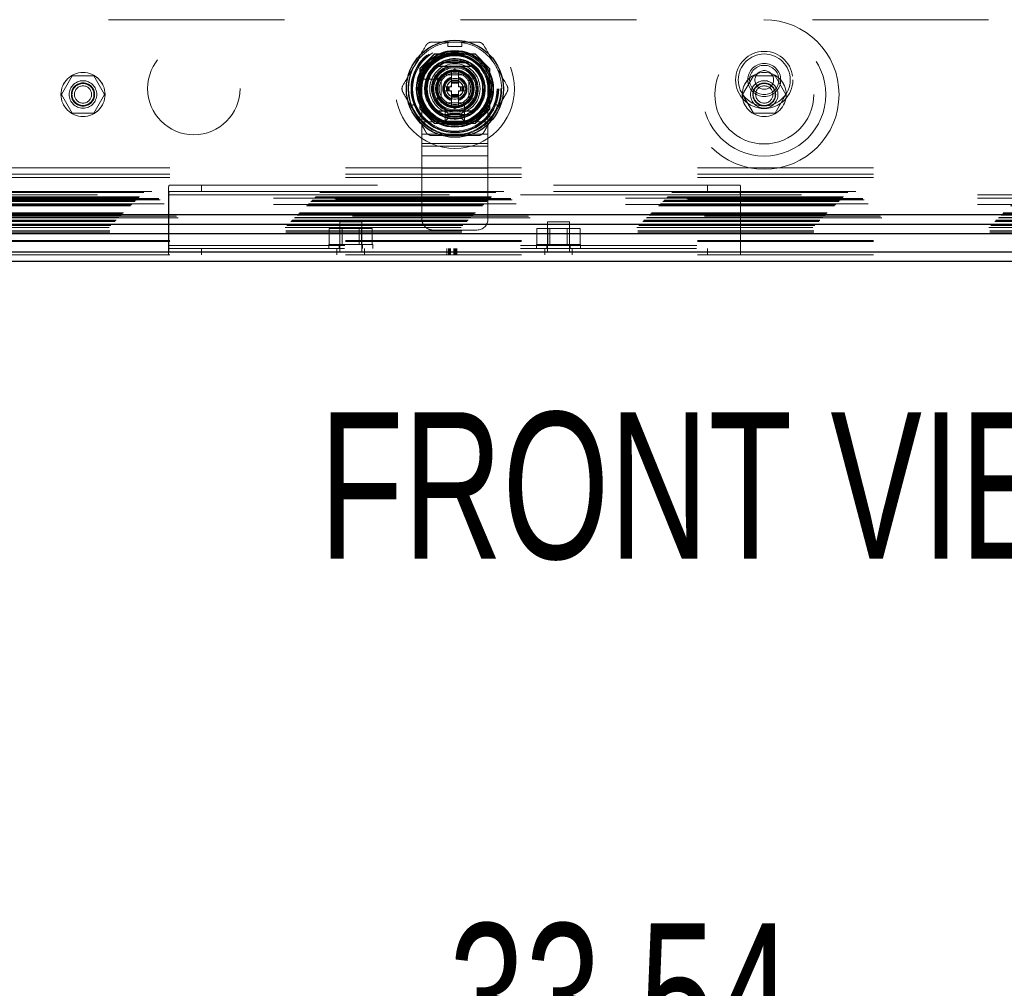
# Model space of a CAD drawing. Header units: inches. Extents: x 0.2 to 10.8, y 0.2 to 8.2.
# Tile 84 of 176: x 3.607 to 4.166, y 2.334 to 2.884. Entities that reach past the tile are written whole.
import ezdxf

# ---------------------------------------------------------------- set-up
doc = ezdxf.new("R2010")
doc.units = ezdxf.units.IN
doc.header["$MEASUREMENT"] = 0
doc.linetypes.add('HIDDEN', pattern=[0.07500000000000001, 0.05, -0.025])
doc.layers.add('DIMENSIONS', color=140, linetype='Continuous')
doc.layers.add('TEXT', color=140, linetype='Continuous')
doc.styles.add('SLDTEXTSTYLE0', font='TXT', dxfattribs={"width": 0.7})
doc.dimstyles.new('SLDDIMSTYLE0', dxfattribs={"dimtxt": 0.0849609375, "dimasz": 0.13, "dimexe": 0, "dimexo": 0.0625, "dimgap": 0.021240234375, "dimtad": 0, "dimtih": 1, "dimtoh": 1, "dimlfac": 20, "dimrnd": 1e-09, "dimzin": 12, "dimdsep": 46, "dimtxsty": 'SLDTEXTSTYLE0', "dimsah": 1, "dimcen": 0.09, "dimadec": 0, "dimazin": 3, "dimtfac": 1, "dimtofl": 0, "dimtmove": 0, "dimatfit": 3, "dimfxl": 0, "dimfrac": 2, "dimtolj": 1, "dimtzin": 12, "dimarcsym": 0})

# ---------------------------------------------------------------- blocks, each defined once
blk = doc.blocks.new('_D_28')
at = {"layer": 'DIMENSIONS'}
for p, q in [((3.191375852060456, 2.040345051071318), (3.191375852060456, 2.369046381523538)), ((4.868275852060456, 2.040345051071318), (4.868275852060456, 2.369046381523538)), ((3.191375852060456, 2.244046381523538), (3.735353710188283, 2.244046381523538)), ((3.850485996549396, 2.244046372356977), (3.821955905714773, 2.244046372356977)), ((3.821955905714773, 2.244046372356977), (3.821955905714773, 2.109015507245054)), ((4.173634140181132, 2.244046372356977), (4.202164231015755, 2.244046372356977)), ((4.202164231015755, 2.244046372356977), (4.202164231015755, 2.109015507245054)), ((4.868275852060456, 2.244046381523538), (4.288766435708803, 2.244046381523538)), ((3.821955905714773, 2.109015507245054), (3.850485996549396, 2.109015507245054)), ((4.202164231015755, 2.109015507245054), (4.173634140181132, 2.109015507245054))]:
    blk.add_line(p, q, dxfattribs=at)
for points in [[(3.191375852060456, 2.244046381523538), (3.321375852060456, 2.224046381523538), (3.321375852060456, 2.264046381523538)], [(4.868275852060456, 2.244046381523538), (4.738275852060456, 2.264046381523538), (4.738275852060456, 2.224046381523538)]]:
    blk.add_solid(points, dxfattribs=at)
at = {"layer": 'DIMENSIONS', "char_height": 0.08333333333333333, "attachment_point": 1, "style": 'SLDTEXTSTYLE0'}
for s, insert in [('33.54', (3.850485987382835, 2.370488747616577)), ('851.9', (3.850485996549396, 2.216437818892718))]:
    blk.add_mtext(s, dxfattribs=dict(at, insert=insert))

msp = doc.modelspace()

# ---------------------------------------------------------------- linework, layer by layer
at = {"color": 7, "linetype": 'HIDDEN', "lineweight": 18}
for p, q in [((4.757213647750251, 2.884109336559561), (3.302463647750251, 2.884109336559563)), ((3.850116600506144, 2.871419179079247), (3.857990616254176, 2.871419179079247)), ((3.850116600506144, 2.871419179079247), (3.850116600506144, 2.868860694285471)), ((3.857990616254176, 2.871419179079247), (3.857990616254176, 2.868860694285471)), ((3.84241381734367, 2.864709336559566), (3.834188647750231, 2.856484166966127)), ((3.842503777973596, 2.864619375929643), (3.834278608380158, 2.856394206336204)), ((3.865513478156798, 2.864709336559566), (3.84241381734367, 2.864709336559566)), ((3.865603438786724, 2.864619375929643), (3.842503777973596, 2.864619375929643)), ((3.850116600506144, 2.868860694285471), (3.857990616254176, 2.868860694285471)), ((3.873738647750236, 2.856484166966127), (3.865513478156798, 2.864709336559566)), ((3.863074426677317, 2.86452941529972), (3.845032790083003, 2.86452941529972)), ((3.834188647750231, 2.856484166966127), (3.834188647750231, 2.833384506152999)), ((3.834278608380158, 2.856394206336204), (3.834278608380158, 2.833294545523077)), ((3.834368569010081, 2.853865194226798), (3.834368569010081, 2.835823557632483)), ((3.844211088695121, 2.850526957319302), (3.85405360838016, 2.856209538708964)), ((3.852085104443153, 2.855073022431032), (3.851991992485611, 2.85501926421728)), ((3.852085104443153, 2.84966721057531), (3.852085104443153, 2.855073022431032)), ((3.85405360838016, 2.856209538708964), (3.863896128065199, 2.850526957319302)), ((3.856022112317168, 2.84966721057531), (3.856022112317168, 2.855073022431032)), ((3.873828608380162, 2.856394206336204), (3.873738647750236, 2.856484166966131)), ((3.873738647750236, 2.833384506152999), (3.873738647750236, 2.856484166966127)), ((3.873738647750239, 2.835823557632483), (3.873738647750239, 2.853865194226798)), ((3.873828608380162, 2.833294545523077), (3.873828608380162, 2.856394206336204)), ((3.636569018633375, 2.85228433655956), (3.630420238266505, 2.84163433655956)), ((3.648866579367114, 2.85228433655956), (3.636569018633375, 2.85228433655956)), ((3.655015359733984, 2.84163433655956), (3.648866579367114, 2.85228433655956)), ((3.845899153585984, 2.850356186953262), (3.837734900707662, 2.850356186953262)), ((3.844211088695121, 2.839161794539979), (3.844211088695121, 2.850526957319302)), ((3.861929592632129, 2.852720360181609), (3.846179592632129, 2.852720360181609)), ((3.846179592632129, 2.852720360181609), (3.846179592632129, 2.836970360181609)), ((3.846179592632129, 2.850584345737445), (3.846179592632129, 2.839104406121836)), ((3.859793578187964, 2.852718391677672), (3.848313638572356, 2.852718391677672)), ((3.856022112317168, 2.84966721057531), (3.852085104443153, 2.84966721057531)), ((3.852085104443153, 2.849273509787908), (3.852085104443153, 2.84966721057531)), ((3.856022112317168, 2.849273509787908), (3.852085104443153, 2.849273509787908)), ((3.852085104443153, 2.849100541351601), (3.852085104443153, 2.849273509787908)), ((3.852085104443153, 2.848462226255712), (3.852085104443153, 2.849100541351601)), ((3.856022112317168, 2.849100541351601), (3.852085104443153, 2.849100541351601)), ((3.852085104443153, 2.848044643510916), (3.852085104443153, 2.848462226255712)), ((3.856022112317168, 2.848462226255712), (3.852085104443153, 2.848462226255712)), ((3.852085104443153, 2.846025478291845), (3.852085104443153, 2.848044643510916)), ((3.856022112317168, 2.848044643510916), (3.852085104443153, 2.848044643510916)), ((3.856022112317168, 2.849273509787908), (3.856022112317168, 2.84966721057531)), ((3.856022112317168, 2.849100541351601), (3.856022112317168, 2.849273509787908)), ((3.856022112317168, 2.848462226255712), (3.856022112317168, 2.849100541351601)), ((3.856022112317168, 2.848044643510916), (3.856022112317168, 2.848462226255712)), ((3.856022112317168, 2.846025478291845), (3.856022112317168, 2.848044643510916)), ((3.861927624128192, 2.839104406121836), (3.861927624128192, 2.850584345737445)), ((3.861929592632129, 2.836970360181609), (3.861929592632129, 2.852720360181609)), ((3.863896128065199, 2.850526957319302), (3.863896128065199, 2.839161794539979)), ((4.02367316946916, 2.85228433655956), (4.017524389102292, 2.84163433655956)), ((4.0359707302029, 2.85228433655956), (4.02367316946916, 2.85228433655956)), ((4.042119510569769, 2.84163433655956), (4.0359707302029, 2.85228433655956)), ((3.835304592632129, 2.844845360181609), (3.835304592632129, 2.826095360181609)), ((3.849230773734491, 2.846025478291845), (3.848148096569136, 2.846025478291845)), ((3.848148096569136, 2.846025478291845), (3.848148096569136, 2.843663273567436)), ((3.849230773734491, 2.843663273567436), (3.848148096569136, 2.843663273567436)), ((3.849230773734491, 2.846025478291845), (3.849230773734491, 2.843663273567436)), ((3.849624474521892, 2.846025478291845), (3.849230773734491, 2.846025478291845)), ((3.849624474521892, 2.843663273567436), (3.849230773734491, 2.843663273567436)), ((3.849624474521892, 2.846025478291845), (3.849624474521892, 2.843663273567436)), ((3.8497974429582, 2.846025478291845), (3.849624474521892, 2.846025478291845)), ((3.8497974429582, 2.843663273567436), (3.849624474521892, 2.843663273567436)), ((3.850435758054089, 2.846025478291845), (3.8497974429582, 2.846025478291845)), ((3.8497974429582, 2.846025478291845), (3.8497974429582, 2.843663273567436)), ((3.850435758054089, 2.843663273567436), (3.8497974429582, 2.843663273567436)), ((3.850853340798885, 2.846025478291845), (3.850435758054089, 2.846025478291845)), ((3.850435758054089, 2.846025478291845), (3.850435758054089, 2.843663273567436)), ((3.850853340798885, 2.843663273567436), (3.850435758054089, 2.843663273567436)), ((3.852085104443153, 2.846025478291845), (3.850853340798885, 2.846025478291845)), ((3.850853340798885, 2.846025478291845), (3.850853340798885, 2.843663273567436)), ((3.852085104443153, 2.843663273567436), (3.850853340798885, 2.843663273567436)), ((3.852085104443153, 2.841644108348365), (3.852085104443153, 2.843663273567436)), ((3.857253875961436, 2.846025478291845), (3.856022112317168, 2.846025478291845)), ((3.857253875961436, 2.843663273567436), (3.856022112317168, 2.843663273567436)), ((3.856022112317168, 2.841644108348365), (3.856022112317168, 2.843663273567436)), ((3.857671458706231, 2.846025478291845), (3.857253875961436, 2.846025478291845)), ((3.857253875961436, 2.846025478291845), (3.857253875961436, 2.843663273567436)), ((3.857671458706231, 2.843663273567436), (3.857253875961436, 2.843663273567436)), ((3.857671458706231, 2.846025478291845), (3.857671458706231, 2.843663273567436)), ((3.85830977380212, 2.846025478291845), (3.857671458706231, 2.846025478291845)), ((3.85830977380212, 2.843663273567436), (3.857671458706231, 2.843663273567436)), ((3.85830977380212, 2.846025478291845), (3.85830977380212, 2.843663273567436)), ((3.858482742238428, 2.846025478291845), (3.85830977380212, 2.846025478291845)), ((3.858482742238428, 2.843663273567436), (3.85830977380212, 2.843663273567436)), ((3.858482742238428, 2.846025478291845), (3.858482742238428, 2.843663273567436)), ((3.858876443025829, 2.846025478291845), (3.858482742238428, 2.846025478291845)), ((3.858876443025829, 2.843663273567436), (3.858482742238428, 2.843663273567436)), ((3.858876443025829, 2.846025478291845), (3.858876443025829, 2.843663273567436)), ((3.859959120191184, 2.846025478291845), (3.858876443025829, 2.846025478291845)), ((3.859959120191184, 2.843663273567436), (3.858876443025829, 2.843663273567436)), ((3.859959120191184, 2.846025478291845), (3.859959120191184, 2.843663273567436)), ((3.872804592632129, 2.844845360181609), (3.872804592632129, 2.826095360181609)), ((3.630420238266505, 2.84163433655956), (3.636569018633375, 2.83098433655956)), ((3.648866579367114, 2.83098433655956), (3.655015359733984, 2.84163433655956)), ((3.85405360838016, 2.833479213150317), (3.844211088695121, 2.839161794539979)), ((3.846179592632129, 2.836970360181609), (3.861929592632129, 2.836970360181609)), ((3.848313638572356, 2.836970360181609), (3.859793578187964, 2.836970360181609)), ((3.856022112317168, 2.841644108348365), (3.852085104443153, 2.841644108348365)), ((3.852085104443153, 2.84122652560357), (3.852085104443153, 2.841644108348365)), ((3.852085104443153, 2.84058821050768), (3.852085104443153, 2.84122652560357)), ((3.856022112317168, 2.84122652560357), (3.852085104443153, 2.84122652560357)), ((3.856022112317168, 2.84058821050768), (3.852085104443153, 2.84058821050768)), ((3.852085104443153, 2.840415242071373), (3.852085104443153, 2.84058821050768)), ((3.856022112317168, 2.840415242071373), (3.852085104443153, 2.840415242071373)), ((3.852085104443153, 2.840021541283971), (3.852085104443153, 2.840415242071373)), ((3.856022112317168, 2.840021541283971), (3.852085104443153, 2.840021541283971)), ((3.852085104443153, 2.83461572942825), (3.852085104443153, 2.840021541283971)), ((3.863896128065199, 2.839161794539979), (3.85405360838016, 2.833479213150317)), ((3.856022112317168, 2.84122652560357), (3.856022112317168, 2.841644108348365)), ((3.856022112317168, 2.84058821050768), (3.856022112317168, 2.84122652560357)), ((3.856022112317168, 2.840415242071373), (3.856022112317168, 2.84058821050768)), ((3.856022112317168, 2.840021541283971), (3.856022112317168, 2.840415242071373)), ((3.856022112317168, 2.83461572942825), (3.856022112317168, 2.840021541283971)), ((3.859565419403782, 2.828525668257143), (3.859565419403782, 2.836689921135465)), ((4.017524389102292, 2.84163433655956), (4.02367316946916, 2.83098433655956)), ((4.0359707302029, 2.83098433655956), (4.042119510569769, 2.84163433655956)), ((3.829070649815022, 2.834966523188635), (3.831286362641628, 2.836245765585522)), ((3.833007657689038, 2.82814742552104), (3.829070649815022, 2.834966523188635)), ((3.835223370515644, 2.829426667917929), (3.831286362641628, 2.836245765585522)), ((3.834188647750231, 2.833384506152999), (3.84241381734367, 2.825159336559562)), ((3.848554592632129, 2.832470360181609), (3.859554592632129, 2.832470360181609)), ((3.850054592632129, 2.830970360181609), (3.848554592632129, 2.832470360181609)), ((3.848554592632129, 2.826470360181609), (3.848554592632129, 2.832470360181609)), ((3.851991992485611, 2.834669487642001), (3.852085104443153, 2.83461572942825)), ((3.856022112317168, 2.83461572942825), (3.856115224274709, 2.834669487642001)), ((3.858054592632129, 2.830970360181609), (3.859554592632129, 2.832470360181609)), ((3.859554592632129, 2.832470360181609), (3.859554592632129, 2.826470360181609)), ((3.865513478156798, 2.82515933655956), (3.873738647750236, 2.833384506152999)), ((3.865603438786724, 2.825069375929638), (3.873828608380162, 2.833294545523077)), ((3.876820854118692, 2.836245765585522), (3.872883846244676, 2.829426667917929)), ((3.875099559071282, 2.82814742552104), (3.879036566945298, 2.834966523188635)), ((3.876820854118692, 2.836245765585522), (3.879036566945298, 2.834966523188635)), ((3.636569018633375, 2.83098433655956), (3.648866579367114, 2.83098433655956)), ((3.833007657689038, 2.82814742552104), (3.835223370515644, 2.829426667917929)), ((3.835304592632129, 2.826095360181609), (3.872804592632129, 2.826095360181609)), ((3.835304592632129, 2.826095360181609), (3.835304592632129, 2.812189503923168)), ((3.835304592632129, 2.826095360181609), (3.872804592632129, 2.826095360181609)), ((3.850054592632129, 2.827970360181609), (3.848554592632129, 2.826470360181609)), ((3.859554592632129, 2.826470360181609), (3.848554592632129, 2.826470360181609)), ((3.850054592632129, 2.830970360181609), (3.858054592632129, 2.830970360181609)), ((3.850054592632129, 2.827970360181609), (3.850054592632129, 2.830970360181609)), ((3.858054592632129, 2.827970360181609), (3.850054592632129, 2.827970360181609)), ((3.858054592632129, 2.830970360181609), (3.858054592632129, 2.827970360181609)), ((3.858054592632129, 2.827970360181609), (3.859554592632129, 2.826470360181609)), ((3.872804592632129, 2.826095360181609), (3.872804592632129, 2.812189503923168)), ((3.872883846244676, 2.829426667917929), (3.875099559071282, 2.82814742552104)), ((4.02367316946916, 2.83098433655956), (4.0359707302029, 2.83098433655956)), ((3.842413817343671, 2.825159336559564), (3.842503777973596, 2.825069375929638)), ((3.84241381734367, 2.825159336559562), (3.865513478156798, 2.82515933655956)), ((3.842503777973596, 2.825069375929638), (3.865603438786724, 2.825069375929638)), ((3.845032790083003, 2.825159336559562), (3.863074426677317, 2.825159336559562)), ((3.835304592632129, 2.819142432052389), (3.872804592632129, 2.819142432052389)), ((3.835304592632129, 2.81370876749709), (3.872804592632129, 2.81370876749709)), ((3.835304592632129, 2.812189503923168), (3.872804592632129, 2.812189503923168)), ((3.835304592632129, 2.812189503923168), (3.835304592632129, 2.806755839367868)), ((3.872804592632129, 2.812189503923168), (3.872804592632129, 2.806755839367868)), ((3.835304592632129, 2.806755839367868), (3.872804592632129, 2.806755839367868)), ((3.835304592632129, 2.806755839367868), (3.835304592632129, 2.799802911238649)), ((3.872804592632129, 2.806755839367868), (3.872804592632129, 2.799802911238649)), ((3.191971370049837, 2.799889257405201), (4.867680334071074, 2.799889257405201)), ((3.835304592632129, 2.799802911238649), (3.872804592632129, 2.799802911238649)), ((3.835304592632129, 2.799802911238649), (3.835304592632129, 2.770845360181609)), ((3.835304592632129, 2.799802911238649), (3.872804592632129, 2.799802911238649)), ((3.872804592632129, 2.799802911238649), (3.872804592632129, 2.770845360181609)), ((3.191971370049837, 2.796289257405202), (4.867680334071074, 2.796289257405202)), ((3.191971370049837, 2.794489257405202), (4.867680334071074, 2.794489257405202)), ((3.191971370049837, 2.794489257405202), (4.867680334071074, 2.794489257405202)), ((4.881850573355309, 2.786427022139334), (3.177798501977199, 2.786427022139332)), ((3.691375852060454, 2.751489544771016), (3.691375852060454, 2.788266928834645)), ((3.691807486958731, 2.790039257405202), (3.710125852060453, 2.790039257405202)), ((3.710125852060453, 2.786439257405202), (3.691807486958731, 2.786439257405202)), ((3.710125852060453, 2.790039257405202), (3.710125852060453, 2.786439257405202)), ((3.710125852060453, 2.790039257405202), (3.997625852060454, 2.790039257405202)), ((3.710125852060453, 2.786439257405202), (3.997625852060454, 2.786439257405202)), ((3.997625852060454, 2.786439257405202), (3.997625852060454, 2.790039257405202)), ((3.997625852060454, 2.790039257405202), (4.015944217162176, 2.790039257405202)), ((4.015944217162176, 2.786439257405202), (3.997625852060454, 2.786439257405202)), ((4.016375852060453, 2.788266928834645), (4.016375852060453, 2.751489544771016)), ((3.172175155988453, 2.780795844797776), (4.887468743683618, 2.780795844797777)), ((3.172175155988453, 2.780795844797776), (4.887468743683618, 2.780795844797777)), ((3.172319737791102, 2.780940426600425), (4.887324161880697, 2.780940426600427)), ((3.172877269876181, 2.781497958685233), (4.88676662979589, 2.781497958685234)), ((4.88659374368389, 2.781670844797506), (3.173050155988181, 2.781670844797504)), ((4.885781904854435, 2.782492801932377), (3.17384832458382, 2.782492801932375)), ((3.174448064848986, 2.783068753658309), (4.885195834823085, 2.783068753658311)), ((3.174911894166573, 2.783532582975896), (4.884732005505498, 2.783532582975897)), ((3.177366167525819, 2.785986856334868), (4.882277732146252, 2.78598685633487)), ((4.850963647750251, 2.784509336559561), (3.208713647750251, 2.784509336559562)), ((4.850963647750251, 2.784509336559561), (3.208713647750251, 2.784509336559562)), ((4.850963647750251, 2.782709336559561), (3.208713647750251, 2.782709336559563)), ((3.691375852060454, 2.784639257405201), (4.016375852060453, 2.784639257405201)), ((3.691505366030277, 2.784639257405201), (3.691505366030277, 2.755839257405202)), ((3.691505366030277, 2.784639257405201), (4.01624633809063, 2.784639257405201)), ((4.01624633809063, 2.755839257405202), (4.01624633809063, 2.784639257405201)), ((3.169800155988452, 2.778420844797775), (4.889843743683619, 2.778420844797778)), ((3.170300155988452, 2.778920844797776), (4.889343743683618, 2.778920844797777)), ((3.170407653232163, 2.779016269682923), (4.889238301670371, 2.779016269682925)), ((3.170550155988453, 2.779170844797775), (4.889093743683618, 2.779170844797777)), ((3.170550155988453, 2.779170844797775), (4.889093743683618, 2.779170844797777)), ((4.888857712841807, 2.779428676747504), (3.17077126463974, 2.779428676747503)), ((3.170800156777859, 2.779420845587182), (4.888843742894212, 2.779420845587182)), ((4.850963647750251, 2.779109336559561), (3.208713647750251, 2.779109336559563)), ((3.161268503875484, 2.769889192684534), (4.898375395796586, 2.769889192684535)), ((3.161358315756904, 2.769979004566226), (4.898285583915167, 2.769979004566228)), ((3.161495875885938, 2.770115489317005), (4.898138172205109, 2.770115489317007)), ((4.896729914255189, 2.771541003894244), (3.16291583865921, 2.771541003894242)), ((3.16296524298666, 2.771555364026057), (4.896678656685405, 2.771555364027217)), ((3.163058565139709, 2.771679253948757), (4.896585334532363, 2.77167925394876)), ((4.895873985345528, 2.77238037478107), (3.163762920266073, 2.772380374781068)), ((3.164449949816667, 2.773070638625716), (4.895193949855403, 2.773070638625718)), ((3.164732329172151, 2.773328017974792), (4.894911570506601, 2.773328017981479)), ((3.165231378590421, 2.773852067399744), (4.89441252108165, 2.773852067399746)), ((3.165669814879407, 2.774290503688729), (4.893974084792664, 2.77429050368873)), ((3.157514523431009, 2.766104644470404), (4.902129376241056, 2.766104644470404)), ((3.157994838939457, 2.76410978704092), (4.901649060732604, 2.764109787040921)), ((3.158530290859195, 2.767150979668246), (4.901113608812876, 2.767150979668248)), ((3.15912120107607, 2.767744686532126), (4.900521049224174, 2.767744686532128)), ((3.160780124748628, 2.76940081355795), (4.898863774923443, 2.769400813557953)), ((3.782528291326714, 2.756289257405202), (3.782528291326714, 2.765539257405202)), ((3.788677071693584, 2.765539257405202), (3.782528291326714, 2.765539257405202)), ((3.801075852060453, 2.769189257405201), (3.788575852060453, 2.769189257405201)), ((3.788575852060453, 2.769189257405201), (3.788575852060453, 2.752001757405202)), ((3.788677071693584, 2.756289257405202), (3.788677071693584, 2.765539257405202)), ((3.800974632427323, 2.765539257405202), (3.788677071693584, 2.765539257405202)), ((3.789928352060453, 2.765539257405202), (3.789928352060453, 2.756289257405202)), ((3.799723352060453, 2.756289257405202), (3.799723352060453, 2.765539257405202)), ((3.800974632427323, 2.756289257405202), (3.800974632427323, 2.765539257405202)), ((3.807123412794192, 2.765539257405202), (3.800974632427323, 2.765539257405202)), ((3.801075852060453, 2.752001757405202), (3.801075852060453, 2.769189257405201)), ((3.807123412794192, 2.756289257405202), (3.807123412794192, 2.765539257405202)), ((3.841554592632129, 2.764595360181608), (3.866554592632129, 2.764595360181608)), ((3.900628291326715, 2.756289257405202), (3.900628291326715, 2.765539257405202)), ((3.906777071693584, 2.765539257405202), (3.900628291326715, 2.765539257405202)), ((3.919175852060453, 2.769189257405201), (3.906675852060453, 2.769189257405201)), ((3.906675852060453, 2.769189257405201), (3.906675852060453, 2.752001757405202)), ((3.906777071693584, 2.756289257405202), (3.906777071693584, 2.765539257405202)), ((3.919074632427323, 2.765539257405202), (3.906777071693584, 2.765539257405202)), ((3.908028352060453, 2.765539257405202), (3.908028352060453, 2.756289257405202)), ((3.917823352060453, 2.756289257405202), (3.917823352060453, 2.765539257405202)), ((3.919074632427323, 2.756289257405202), (3.919074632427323, 2.765539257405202)), ((3.925223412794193, 2.765539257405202), (3.919074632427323, 2.765539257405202)), ((3.919175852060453, 2.752001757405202), (3.919175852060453, 2.769189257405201)), ((3.925223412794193, 2.756289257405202), (3.925223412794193, 2.765539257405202)), ((3.157930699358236, 2.763429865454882), (4.901713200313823, 2.763429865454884)), ((3.191971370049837, 2.758627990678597), (4.867680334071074, 2.758627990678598)), ((3.191971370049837, 2.758068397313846), (4.867680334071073, 2.758068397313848)), ((3.691375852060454, 2.755839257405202), (4.016375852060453, 2.755839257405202)), ((3.691375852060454, 2.754039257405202), (4.016375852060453, 2.754039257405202)), ((3.691505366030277, 2.755839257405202), (4.01624633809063, 2.755839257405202)), ((3.710125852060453, 2.750439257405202), (3.710125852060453, 2.754039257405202)), ((3.782325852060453, 2.756289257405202), (3.807325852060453, 2.756289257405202)), ((3.782325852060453, 2.756289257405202), (3.782325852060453, 2.754039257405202)), ((3.787013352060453, 2.750439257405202), (3.787013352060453, 2.754039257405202)), ((3.788200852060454, 2.756289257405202), (3.788200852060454, 2.754039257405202)), ((3.801450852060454, 2.754039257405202), (3.801450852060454, 2.756289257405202)), ((3.802638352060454, 2.750439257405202), (3.802638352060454, 2.754039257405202)), ((3.807325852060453, 2.754039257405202), (3.807325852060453, 2.756289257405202)), ((3.849378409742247, 2.750439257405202), (3.849378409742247, 2.754039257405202)), ((3.85031470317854, 2.750439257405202), (3.85031470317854, 2.754039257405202)), ((3.850973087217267, 2.750439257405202), (3.850973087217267, 2.754039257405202)), ((3.851473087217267, 2.750439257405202), (3.851473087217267, 2.754039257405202)), ((3.85347107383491, 2.750439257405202), (3.85347107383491, 2.754039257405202)), ((3.853886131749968, 2.750439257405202), (3.853886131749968, 2.754039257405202)), ((3.854204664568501, 2.750439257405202), (3.854204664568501, 2.754039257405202)), ((3.854792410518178, 2.750439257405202), (3.854792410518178, 2.754039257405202)), ((3.855112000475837, 2.750439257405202), (3.855112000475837, 2.754039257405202)), ((3.900425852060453, 2.756289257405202), (3.925425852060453, 2.756289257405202)), ((3.900425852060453, 2.756289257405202), (3.900425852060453, 2.754039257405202)), ((3.905113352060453, 2.750439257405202), (3.905113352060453, 2.754039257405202)), ((3.906300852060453, 2.756289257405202), (3.906300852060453, 2.754039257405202)), ((3.919550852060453, 2.754039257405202), (3.919550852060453, 2.756289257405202)), ((3.920738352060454, 2.750439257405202), (3.920738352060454, 2.754039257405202)), ((3.925425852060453, 2.754039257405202), (3.925425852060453, 2.756289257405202)), ((3.997625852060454, 2.754039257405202), (3.997625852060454, 2.750439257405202)), ((3.191971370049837, 2.752239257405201), (4.867680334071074, 2.752239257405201)), ((3.191971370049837, 2.750439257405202), (4.867680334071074, 2.750439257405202)), ((3.691375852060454, 2.751489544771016), (3.691375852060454, 2.750439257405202)), ((3.802638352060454, 2.752001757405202), (3.787013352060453, 2.752001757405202)), ((3.920738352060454, 2.752001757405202), (3.905113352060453, 2.752001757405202)), ((4.016375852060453, 2.751489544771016), (4.016375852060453, 2.750439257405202))]:
    msp.add_line(p, q, dxfattribs=at)
at = {"color": 7, "linetype": 'Continuous', "lineweight": 25}
for p, q in [((3.862266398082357, 2.8596081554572), (3.845840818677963, 2.8596081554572)), ((3.862266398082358, 2.830080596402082), (3.845840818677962, 2.830080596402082)), ((3.164732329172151, 2.773328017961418), (4.894911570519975, 2.773328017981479)), ((3.16296524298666, 2.768010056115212), (4.896678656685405, 2.768010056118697)), ((3.15751452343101, 2.762559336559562), (4.902129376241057, 2.762559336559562)), ((3.191971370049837, 2.752239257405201), (4.867680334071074, 2.752239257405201)), ((3.191971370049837, 2.746839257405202), (4.867680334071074, 2.746839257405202))]:
    msp.add_line(p, q, dxfattribs=at)
at = {"color": 7, "linetype": 'HIDDEN', "lineweight": 18, "flags": 128}
for points in [[(3.85405360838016, 2.871419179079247), (3.850584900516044, 2.871191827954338), (3.850116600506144, 2.871125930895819)], [(3.857990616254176, 2.871125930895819), (3.857522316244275, 2.871191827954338), (3.85405360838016, 2.871419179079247)], [(3.829324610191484, 2.835113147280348), (3.829501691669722, 2.834674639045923), (3.83103915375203, 2.831556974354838)], [(3.83103915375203, 2.831556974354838), (3.832970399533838, 2.828666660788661), (3.8332616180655, 2.828294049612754)], [(3.87484559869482, 2.828294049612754), (3.875136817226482, 2.828666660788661), (3.87706806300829, 2.831556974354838)], [(3.87706806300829, 2.831556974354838), (3.878605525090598, 2.834674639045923), (3.878782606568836, 2.835113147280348)]]:
    msp.add_lwpolyline(points, dxfattribs=at)
at = {"color": 7, "linetype": 'HIDDEN', "lineweight": 18}
for centre, radius in [((4.02982194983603, 2.84163433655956), 0.04249999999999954), ((3.85405360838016, 2.844844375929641), 0.03385000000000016), ((4.029821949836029, 2.84163433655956), 0.03500000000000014), ((3.705713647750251, 2.844959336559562), 0.02624999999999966), ((3.853963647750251, 2.844959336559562), 0.02625000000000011), ((3.85405360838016, 2.844844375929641), 0.02491971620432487), ((3.85405360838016, 2.844844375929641), 0.02490157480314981), ((3.85405360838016, 2.844844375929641), 0.02453610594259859), ((3.85405360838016, 2.844844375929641), 0.0240157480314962), ((3.85405360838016, 2.844844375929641), 0.02175196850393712), ((3.85405360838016, 2.844844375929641), 0.02165354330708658), ((3.85405360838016, 2.844844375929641), 0.02027559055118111), ((3.85405360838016, 2.844844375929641), 0.02005511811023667), ((4.029821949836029, 2.84163433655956), 0.02812500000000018), ((4.029825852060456, 2.849889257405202), 0.01624999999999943), ((4.029825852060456, 2.849889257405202), 0.01474999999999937), ((4.029825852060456, 2.849889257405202), 0.01474999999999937), ((3.85405360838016, 2.844844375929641), 0.01919291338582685), ((3.85405360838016, 2.844844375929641), 0.01624015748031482), ((3.85405360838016, 2.844844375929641), 0.01584645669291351), ((3.85405360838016, 2.844844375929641), 0.01584645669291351), ((3.85405360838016, 2.844844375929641), 0.01574803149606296), ((3.85405360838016, 2.844844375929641), 0.01427165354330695), ((4.029825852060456, 2.849889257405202), 0.009374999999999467), ((3.642717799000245, 2.84163433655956), 0.01250000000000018), ((3.64272614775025, 2.841609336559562), 0.01250000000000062), ((3.85405360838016, 2.844844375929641), 0.01259842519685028), ((3.85405360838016, 2.844844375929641), 0.01200787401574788), ((3.85405360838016, 2.844844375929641), 0.01033464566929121), ((3.85405360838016, 2.844844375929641), 0.009842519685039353), ((3.85405360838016, 2.844844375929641), 0.009744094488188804), ((3.85405360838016, 2.844844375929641), 0.008956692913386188), ((4.02982194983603, 2.84163433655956), 0.01249999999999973), ((4.029838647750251, 2.841609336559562), 0.01250000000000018), ((4.029825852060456, 2.849889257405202), 0.008299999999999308), ((4.029825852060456, 2.849889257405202), 0.005300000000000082), ((3.64271779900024, 2.84163433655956), 0.007812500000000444), ((3.642717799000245, 2.84163433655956), 0.006625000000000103), ((3.64271779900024, 2.84163433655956), 0.006250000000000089), ((3.85405360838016, 2.844844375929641), 0.005905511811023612), ((3.85405360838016, 2.844844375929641), 0.004839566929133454), ((3.85405360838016, 2.844844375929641), 0.004697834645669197), ((4.029821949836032, 2.84163433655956), 0.0078125), ((4.029821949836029, 2.84163433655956), 0.006500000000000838), ((4.029821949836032, 2.84163433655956), 0.006249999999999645), ((3.642717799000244, 2.84163433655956), 0.004897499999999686), ((4.02982194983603, 2.84163433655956), 0.004897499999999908)]:
    msp.add_circle(centre, radius, dxfattribs=at)
at = {"color": 7, "linetype": 'Continuous', "lineweight": 25}
for radius in [0.02755905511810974, 0.02176885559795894, 0.02149046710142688, 0.02066929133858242, 0.01968503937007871, 0.01926321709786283, 0.01082677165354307]:
    msp.add_circle((3.85405360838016, 2.844844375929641), radius, dxfattribs=at)
at = {"color": 7, "linetype": 'HIDDEN', "lineweight": 18}
for centre, radius, start, end in [((3.85405360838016, 2.844844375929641), 0.02657480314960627, 98.51962425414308, 149.9999999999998), ((3.85405360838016, 2.844844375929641), 0.02657480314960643, 29.99999999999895, 81.48037574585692), ((3.854054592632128, 2.844845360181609), 0.01875000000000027, 0, 180), ((3.85405360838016, 2.844844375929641), 0.01722440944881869, 288.6629248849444, 161.3370751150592), ((3.85405360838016, 2.844844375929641), 0.02657480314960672, 149.9999999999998, 201.4803757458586), ((3.85405360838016, 2.844844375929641), 0.01328740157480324, 101.9005369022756, 180), ((3.85405360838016, 2.844844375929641), 0.01309055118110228, 99.03692761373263, 180), ((3.85405360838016, 2.844844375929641), 0.01038164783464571, 100.9302482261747, 101.4540927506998), ((3.85405360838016, 2.844844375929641), 0.01309055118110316, 277.352846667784, 85.55229900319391), ((3.85405360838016, 2.844844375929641), 0.01038164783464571, 78.5459072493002, 79.0697517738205), ((3.85405360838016, 2.844844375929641), 0.01328740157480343, 280.9822499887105, 77.55915276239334), ((3.85405360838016, 2.844844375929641), 0.02657480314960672, 338.519624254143, 29.99999999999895), ((3.85405360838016, 2.844844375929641), 0.01722440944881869, 161.3370751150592, 288.6629248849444), ((3.85405360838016, 2.844844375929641), 0.01038164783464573, 138.5459072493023, 161.4540927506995), ((3.85405360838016, 2.844844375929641), 0.006889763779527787, 106.6015495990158, 253.398450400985), ((3.85405360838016, 2.844844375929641), 0.006496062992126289, 107.6397013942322, 252.3602986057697), ((3.85405360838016, 2.844844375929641), 0.00688976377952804, 286.6015495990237, 73.39845040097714), ((3.85405360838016, 2.844844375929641), 0.006496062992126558, 287.6397013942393, 72.36029860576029), ((3.85405360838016, 2.844844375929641), 0.01038164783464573, 18.54590724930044, 41.45409275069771), ((3.85405360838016, 2.844844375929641), 0.01328740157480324, 180, 259.2593123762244), ((3.85405360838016, 2.844844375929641), 0.01309055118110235, 180, 264.2412475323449), ((3.85405360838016, 2.844844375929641), 0.002748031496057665, 135.7524990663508, 154.545168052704), ((3.85405360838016, 2.844844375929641), 0.002748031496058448, 205.4548319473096, 224.2475009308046), ((3.85405360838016, 2.844844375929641), 0.00274803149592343, 25.45483194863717, 44.24750093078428), ((3.85405360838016, 2.844844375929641), 0.002748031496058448, 315.7524990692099, 334.545168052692), ((3.85405360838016, 2.844844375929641), 0.01038164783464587, 198.5459072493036, 221.4540927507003), ((3.85405360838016, 2.844844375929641), 0.01038164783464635, 318.5459072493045, 341.4540927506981), ((3.85405360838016, 2.844844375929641), 0.01038164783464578, 258.545907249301, 259.0697517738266), ((3.85405360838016, 2.844844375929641), 0.01038164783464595, 280.9302482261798, 281.4540927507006), ((3.85405360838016, 2.844844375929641), 0.02657480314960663, 218.5196242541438, 270.0000000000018), ((3.85405360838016, 2.844844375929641), 0.02657480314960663, 270.0000000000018, 321.4803757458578), ((3.841554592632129, 2.770845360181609), 0.006250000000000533, 180, 270.0000000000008), ((3.866554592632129, 2.770845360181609), 0.006250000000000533, 270.0000000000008, 0)]:
    msp.add_arc(centre, radius, start, end, dxfattribs=at)
at = {"color": 7, "linetype": 'Continuous', "lineweight": 25}
for radius, start, end in [(0.01689435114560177, 60.91370409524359, 119.0862959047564), (0.01673228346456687, 130.1191668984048, 229.880833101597), (0.01673228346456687, 310.1191668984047, 49.88083310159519), (0.01689435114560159, 240.9137040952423, 299.0862959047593)]:
    msp.add_arc((3.85405360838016, 2.844844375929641), radius, start, end, dxfattribs=at)
at = {"color": 7, "linetype": 'HIDDEN', "lineweight": 18}
for points, knots in [([(3.837574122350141, 2.86945067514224), (3.837746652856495, 2.8697495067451), (3.83795452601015, 2.870020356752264), (3.838440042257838, 2.870506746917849), (3.83871704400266, 2.870719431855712), (3.839310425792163, 2.871062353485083), (3.839634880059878, 2.871196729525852), (3.840296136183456, 2.871373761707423), (3.840638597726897, 2.871419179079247), (3.840983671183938, 2.871419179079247)], [0, 0, 0, 0, 0.25, 0.25, 0.5, 0.5, 0.75, 0.75, 1, 1, 1, 1]), ([(3.867123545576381, 2.871419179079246), (3.867468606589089, 2.871419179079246), (3.867807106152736, 2.871374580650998), (3.868471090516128, 2.871197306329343), (3.868793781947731, 2.871063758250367), (3.869387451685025, 2.870721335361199), (3.869666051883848, 2.870507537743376), (3.870149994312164, 2.870023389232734), (3.870360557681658, 2.869749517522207), (3.870533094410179, 2.869450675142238)], [0, 0, 0, 0, 0.25, 0.25, 0.5, 0.5, 0.75, 0.75, 1, 1, 1, 1]), ([(3.837734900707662, 2.850356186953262), (3.837468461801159, 2.850356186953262), (3.837207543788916, 2.850356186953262), (3.83671235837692, 2.850356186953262), (3.836484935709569, 2.850356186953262), (3.835904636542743, 2.850356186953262), (3.835669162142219, 2.850356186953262), (3.835669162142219, 2.850356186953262)], [0, 0, 0, 0, 0.25, 0.25, 0.5, 0.5, 1, 1, 1, 1]), ([(3.824504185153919, 2.842875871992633), (3.824331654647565, 2.843174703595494), (3.824201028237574, 2.843490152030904), (3.82402256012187, 2.844153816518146), (3.823976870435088, 2.844500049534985), (3.823976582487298, 2.845185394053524), (3.82402243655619, 2.845533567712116), (3.824199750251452, 2.846194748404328), (3.824331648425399, 2.84651403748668), (3.824504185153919, 2.846812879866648)], [0, 0, 0, 0, 0.25, 0.25, 0.5, 0.5, 0.75, 0.75, 1, 1, 1, 1]), ([(3.883603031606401, 2.846812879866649), (3.883775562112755, 2.846514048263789), (3.883906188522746, 2.846198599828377), (3.88408465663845, 2.845534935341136), (3.884130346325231, 2.845188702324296), (3.884130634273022, 2.844503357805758), (3.88408478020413, 2.844155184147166), (3.883907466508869, 2.843494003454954), (3.883775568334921, 2.843174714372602), (3.883603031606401, 2.842875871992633)], [0, 0, 0, 0, 0.25, 0.25, 0.5, 0.5, 0.75, 0.75, 1, 1, 1, 1]), ([(3.859565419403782, 2.8264599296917), (3.859565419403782, 2.8264599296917), (3.859565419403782, 2.826516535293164), (3.859565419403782, 2.826730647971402), (3.859565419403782, 2.826888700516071), (3.859565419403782, 2.827273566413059), (3.859565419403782, 2.827503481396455), (3.859565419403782, 2.827994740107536), (3.859565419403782, 2.828259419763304), (3.859565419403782, 2.828525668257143)], [0, 0, 0, 0, 0.25, 0.25, 0.5, 0.5, 0.75, 0.75, 1, 1, 1, 1]), ([(3.840983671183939, 2.818269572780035), (3.840638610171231, 2.818269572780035), (3.840300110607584, 2.818314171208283), (3.839636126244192, 2.818491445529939), (3.83931343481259, 2.818624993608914), (3.838719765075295, 2.818967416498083), (3.838441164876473, 2.819181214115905), (3.837957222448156, 2.819665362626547), (3.837746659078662, 2.819939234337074), (3.837574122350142, 2.820238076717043)], [0, 0, 0, 0, 0.25, 0.25, 0.5, 0.5, 0.75, 0.75, 1, 1, 1, 1]), ([(3.870533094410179, 2.820238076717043), (3.870360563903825, 2.819939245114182), (3.87015269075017, 2.819668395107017), (3.869667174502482, 2.819182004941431), (3.86939017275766, 2.818969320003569), (3.868796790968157, 2.818626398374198), (3.868472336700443, 2.81849202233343), (3.867811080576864, 2.818314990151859), (3.867468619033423, 2.818269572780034), (3.867123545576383, 2.818269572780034)], [0, 0, 0, 0, 0.25, 0.25, 0.5, 0.5, 0.75, 0.75, 1, 1, 1, 1]), ([(3.691375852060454, 2.788266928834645), (3.691375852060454, 2.788549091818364), (3.69138105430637, 2.788799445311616), (3.691408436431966, 2.789238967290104), (3.691431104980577, 2.789429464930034), (3.691498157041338, 2.789732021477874), (3.691542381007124, 2.789846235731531), (3.691656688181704, 2.790000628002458), (3.691726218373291, 2.790039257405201), (3.691807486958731, 2.790039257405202)], [0, 0, 0, 0, 0.25, 0.25, 0.5, 0.5, 0.75, 0.75, 1, 1, 1, 1]), ([(3.691807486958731, 2.786439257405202), (3.691756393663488, 2.786439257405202), (3.691710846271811, 2.786394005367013), (3.691632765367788, 2.7862162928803), (3.691600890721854, 2.786084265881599), (3.691526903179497, 2.785587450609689), (3.691505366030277, 2.785118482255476), (3.691505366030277, 2.784639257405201)], [0, 0, 0, 0, 0.2500000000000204, 0.2500000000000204, 0.5000000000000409, 0.5000000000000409, 1, 1, 1, 1]), ([(4.015944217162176, 2.790039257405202), (4.016025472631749, 2.790039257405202), (4.016093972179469, 2.790001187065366), (4.016207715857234, 2.789849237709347), (4.016253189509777, 2.789733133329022), (4.016320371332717, 2.789430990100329), (4.01634270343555, 2.789245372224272), (4.016370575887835, 2.788803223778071), (4.016375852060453, 2.788549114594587), (4.016375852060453, 2.788266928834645)], [0, 0, 0, 0, 0.25, 0.25, 0.5, 0.5, 0.75, 0.75, 1, 1, 1, 1]), ([(4.01624633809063, 2.784639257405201), (4.01624633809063, 2.784878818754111), (4.016240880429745, 2.785114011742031), (4.016217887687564, 2.785551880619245), (4.016200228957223, 2.785752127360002), (4.016151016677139, 2.786083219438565), (4.016118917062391, 2.786216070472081), (4.016041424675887, 2.786392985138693), (4.015995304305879, 2.786439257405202), (4.015944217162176, 2.786439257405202)], [0, 0, 0, 0, 0.25, 0.25, 0.5, 0.5, 0.75, 0.75, 1, 1, 1, 1]), ([(4.885904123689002, 2.782374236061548), (4.884804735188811, 2.782372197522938), (4.879632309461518, 2.782362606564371), (4.869744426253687, 2.782353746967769), (4.855642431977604, 2.782345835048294), (4.839935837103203, 2.782344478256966), (4.82316438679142, 2.782345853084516), (4.800690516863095, 2.782349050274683), (4.773067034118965, 2.782349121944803), (4.731691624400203, 2.782347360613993), (4.681833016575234, 2.782348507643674), (4.573131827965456, 2.782347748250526), (4.359555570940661, 2.782348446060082), (3.976981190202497, 2.782348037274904), (3.637691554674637, 2.782348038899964), (3.396476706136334, 2.782348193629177), (3.337856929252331, 2.782348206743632), (3.299610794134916, 2.782349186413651), (3.281566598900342, 2.782348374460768), (3.263403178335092, 2.78234587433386), (3.24562102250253, 2.782344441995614), (3.228963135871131, 2.782346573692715), (3.213963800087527, 2.782355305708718), (3.200856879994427, 2.782370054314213), (3.189579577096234, 2.782390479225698), (3.180765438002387, 2.782411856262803), (3.175689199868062, 2.78243001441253), (3.173789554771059, 2.782436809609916)], [0, 0, 0, 0, 0.001926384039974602, 0.009063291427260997, 0.01732574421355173, 0.02663617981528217, 0.03658467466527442, 0.0467129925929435, 0.06601531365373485, 0.08498705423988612, 0.1192117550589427, 0.1533784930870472, 0.2754552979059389, 0.4934440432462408, 0.8237324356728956, 0.8699649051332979, 0.9161051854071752, 0.9264470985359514, 0.9369804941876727, 0.9477225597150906, 0.9582733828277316, 0.9681387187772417, 0.9769108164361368, 0.9845555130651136, 0.9911049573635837, 0.9966712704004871, 1, 1, 1, 1]), ([(3.691505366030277, 2.755839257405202), (3.691505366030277, 2.755414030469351), (3.691499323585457, 2.754997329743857), (3.691477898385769, 2.754180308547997), (3.691462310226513, 2.753777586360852), (3.691429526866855, 2.75302937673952), (3.691412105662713, 2.752676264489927), (3.691385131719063, 2.752029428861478), (3.691375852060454, 2.751741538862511), (3.691375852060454, 2.751489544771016)], [0, 0, 0, 0, 0.25, 0.25, 0.5, 0.5, 0.75, 0.75, 1, 1, 1, 1]), ([(4.016375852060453, 2.751489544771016), (4.016375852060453, 2.751741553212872), (4.016366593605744, 2.752028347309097), (4.016339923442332, 2.752669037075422), (4.016322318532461, 2.753026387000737), (4.016289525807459, 2.753774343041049), (4.016274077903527, 2.754171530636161), (4.01625238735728, 2.754995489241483), (4.01624633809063, 2.755414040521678), (4.01624633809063, 2.755839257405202)], [0, 0, 0, 0, 0.25, 0.25, 0.5, 0.5, 0.75, 0.75, 1, 1, 1, 1])]:
    msp.add_open_spline(points, degree=3, knots=knots, dxfattribs=at)
for points in [[(3.840983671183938, 2.871419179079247), (3.844018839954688, 2.871419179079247), (3.847062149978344, 2.871419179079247), (3.850116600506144, 2.871419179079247)], [(3.857990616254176, 2.871419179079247), (3.861045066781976, 2.871419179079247), (3.864088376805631, 2.871419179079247), (3.867123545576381, 2.871419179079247)], [(3.83103915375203, 2.858131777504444), (3.833225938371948, 2.861919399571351), (3.835403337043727, 2.865690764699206), (3.837574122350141, 2.86945067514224)], [(3.870533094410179, 2.869450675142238), (3.872703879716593, 2.865690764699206), (3.874881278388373, 2.861919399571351), (3.87706806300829, 2.858131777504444)], [(3.824504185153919, 2.846812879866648), (3.826674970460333, 2.850572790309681), (3.828852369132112, 2.854344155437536), (3.83103915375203, 2.858131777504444)], [(3.87706806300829, 2.858131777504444), (3.879254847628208, 2.854344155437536), (3.881432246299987, 2.850572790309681), (3.883603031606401, 2.846812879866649)], [(3.829070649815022, 2.834966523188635), (3.827543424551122, 2.837611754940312), (3.826021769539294, 2.84024733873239), (3.824504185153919, 2.842875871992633)], [(3.879036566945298, 2.834966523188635), (3.880563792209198, 2.837611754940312), (3.882085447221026, 2.84024733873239), (3.883603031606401, 2.842875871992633)], [(3.837574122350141, 2.820238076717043), (3.836056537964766, 2.822866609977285), (3.834534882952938, 2.825502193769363), (3.833007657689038, 2.82814742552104)], [(3.870533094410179, 2.820238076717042), (3.872050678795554, 2.822866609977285), (3.873572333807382, 2.825502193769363), (3.875099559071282, 2.82814742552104)], [(3.85405360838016, 2.818269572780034), (3.849680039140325, 2.818269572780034), (3.845325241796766, 2.818269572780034), (3.840983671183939, 2.818269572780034)], [(3.867123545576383, 2.818269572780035), (3.862781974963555, 2.818269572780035), (3.858427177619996, 2.818269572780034), (3.85405360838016, 2.818269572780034)]]:
    msp.add_open_spline(points, degree=3, dxfattribs=at)
at = {"color": 7, "linetype": 'Continuous', "lineweight": 25}
for points, knots in [([(3.843381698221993, 2.85773156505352), (3.84348500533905, 2.857817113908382), (3.84362466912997, 2.857954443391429), (3.843965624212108, 2.85827302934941), (3.844166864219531, 2.858453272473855), (3.844599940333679, 2.858804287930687), (3.84483505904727, 2.858978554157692), (3.84532572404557, 2.859308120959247), (3.845579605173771, 2.859462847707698), (3.845840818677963, 2.859608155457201)], [0, 0, 0, 0, 0.25, 0.25, 0.5, 0.5, 0.75, 0.75, 1, 1, 1, 1]), ([(3.864725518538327, 2.85773156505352), (3.86462221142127, 2.857817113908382), (3.86448254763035, 2.857954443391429), (3.864141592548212, 2.85827302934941), (3.863940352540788, 2.858453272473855), (3.86350727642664, 2.858804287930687), (3.86327215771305, 2.858978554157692), (3.862781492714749, 2.859308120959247), (3.862527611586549, 2.859462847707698), (3.862266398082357, 2.859608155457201)], [0, 0, 0, 0, 0.25, 0.25, 0.5, 0.5, 0.75, 0.75, 1, 1, 1, 1]), ([(3.843271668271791, 2.857639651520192), (3.843271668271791, 2.857639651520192), (3.843303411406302, 2.857639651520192), (3.843425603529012, 2.857639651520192), (3.843517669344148, 2.857639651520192), (3.843752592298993, 2.857639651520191), (3.843894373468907, 2.857639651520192), (3.844221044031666, 2.857639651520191), (3.844406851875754, 2.857639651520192), (3.845002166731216, 2.857639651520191), (3.845459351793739, 2.857639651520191), (3.846436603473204, 2.857639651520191), (3.846949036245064, 2.857639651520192), (3.848006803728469, 2.857639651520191), (3.848555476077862, 2.857639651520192), (3.849651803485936, 2.857639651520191), (3.850201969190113, 2.857639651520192), (3.85185645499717, 2.857639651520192), (3.852964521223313, 2.857639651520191), (3.85518673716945, 2.857639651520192), (3.856305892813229, 2.857639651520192), (3.85852353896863, 2.857639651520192), (3.859631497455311, 2.857639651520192), (3.86120309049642, 2.857639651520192), (3.861716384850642, 2.857639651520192), (3.862684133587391, 2.857639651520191), (3.863133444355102, 2.857639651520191), (3.863922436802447, 2.857639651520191), (3.864245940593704, 2.857639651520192), (3.864594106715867, 2.857639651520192), (3.864684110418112, 2.857639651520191), (3.864804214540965, 2.857639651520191), (3.864835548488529, 2.857639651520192), (3.864835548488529, 2.857639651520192)], [0, 0, 0, 0, 0.03124999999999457, 0.03124999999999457, 0.06249999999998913, 0.06249999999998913, 0.09374999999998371, 0.09374999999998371, 0.1249999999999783, 0.1249999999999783, 0.1874999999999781, 0.1874999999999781, 0.249999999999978, 0.249999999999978, 0.3124999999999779, 0.3124999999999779, 0.3749999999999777, 0.3749999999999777, 0.4999999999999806, 0.4999999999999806, 0.6249999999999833, 0.6249999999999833, 0.7499999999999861, 0.7499999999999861, 0.8124999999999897, 0.8124999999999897, 0.8749999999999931, 0.8749999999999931, 0.9374999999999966, 0.9374999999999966, 0.9687499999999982, 0.9687499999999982, 1, 1, 1, 1]), ([(3.864835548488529, 2.83204910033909), (3.864835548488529, 2.83204910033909), (3.864803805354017, 2.83204910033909), (3.864681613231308, 2.83204910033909), (3.864589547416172, 2.83204910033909), (3.864354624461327, 2.83204910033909), (3.864212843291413, 2.83204910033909), (3.863886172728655, 2.83204910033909), (3.863700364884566, 2.83204910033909), (3.863105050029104, 2.83204910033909), (3.862647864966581, 2.83204910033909), (3.861670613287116, 2.83204910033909), (3.861158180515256, 2.83204910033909), (3.860100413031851, 2.83204910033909), (3.859551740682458, 2.83204910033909), (3.858455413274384, 2.832049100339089), (3.857905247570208, 2.83204910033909), (3.856250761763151, 2.83204910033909), (3.855142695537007, 2.83204910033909), (3.85292047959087, 2.83204910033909), (3.851801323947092, 2.83204910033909), (3.84958367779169, 2.83204910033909), (3.848475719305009, 2.83204910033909), (3.8469041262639, 2.83204910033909), (3.846390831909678, 2.83204910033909), (3.845423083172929, 2.83204910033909), (3.844973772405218, 2.83204910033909), (3.844184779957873, 2.83204910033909), (3.843861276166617, 2.83204910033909), (3.843513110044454, 2.83204910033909), (3.843423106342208, 2.83204910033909), (3.843303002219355, 2.83204910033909), (3.843271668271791, 2.83204910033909), (3.843271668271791, 2.83204910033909)], [0, 0, 0, 0, 0.03125000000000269, 0.03125000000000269, 0.06250000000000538, 0.06250000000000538, 0.09375000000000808, 0.09375000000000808, 0.1250000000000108, 0.1250000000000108, 0.1875000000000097, 0.1875000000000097, 0.2500000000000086, 0.2500000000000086, 0.3125000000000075, 0.3125000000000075, 0.3750000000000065, 0.3750000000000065, 0.5000000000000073, 0.5000000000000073, 0.6250000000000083, 0.6250000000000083, 0.7500000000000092, 0.7500000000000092, 0.8125000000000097, 0.8125000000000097, 0.8750000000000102, 0.8750000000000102, 0.9375000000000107, 0.9375000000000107, 0.9687500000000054, 0.9687500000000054, 1, 1, 1, 1]), ([(3.845840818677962, 2.830080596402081), (3.845579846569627, 2.830225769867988), (3.845326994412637, 2.830379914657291), (3.844840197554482, 2.830706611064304), (3.844603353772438, 2.830881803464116), (3.844167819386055, 2.831234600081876), (3.843966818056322, 2.831414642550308), (3.843626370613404, 2.831732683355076), (3.843485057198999, 2.83187159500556), (3.843381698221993, 2.831957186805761)], [0, 0, 0, 0, 0.25, 0.25, 0.5, 0.5, 0.75, 0.75, 1, 1, 1, 1]), ([(3.862266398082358, 2.830080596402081), (3.862527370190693, 2.830225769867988), (3.862780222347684, 2.830379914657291), (3.863267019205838, 2.830706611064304), (3.863503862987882, 2.830881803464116), (3.863939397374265, 2.831234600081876), (3.864140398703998, 2.831414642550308), (3.864480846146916, 2.831732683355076), (3.864622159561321, 2.83187159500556), (3.864725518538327, 2.831957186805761)], [0, 0, 0, 0, 0.25, 0.25, 0.5, 0.5, 0.75, 0.75, 1, 1, 1, 1])]:
    msp.add_open_spline(points, degree=3, knots=knots, dxfattribs=at)

# ---------------------------------------------------------------- texts
at = {"layer": 'TEXT', "insert": (4.021959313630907, 2.661064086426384), "char_height": 0.08333333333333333, "attachment_point": 2, "style": 'SLDTEXTSTYLE0'}
msp.add_mtext('FRONT VIEW', dxfattribs=at)

# ---------------------------------------------------------------- dimensions: what is measured, and where the dimension line sits
at = {"layer": 'DIMENSIONS'}
dim = msp.add_linear_dim(base=(4.868275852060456, 2.244046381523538), p1=(3.191375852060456, 1.990345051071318), p2=(4.868275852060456, 1.990345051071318), dimstyle='SLDDIMSTYLE0', dxfattribs=at)
dim.commit()
dim.dimension.update_dxf_attribs({"geometry": '_D_28', "text_midpoint": (4.012060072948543, 2.244046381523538), "dimtype": 160})

doc.saveas('drawing.dxf')
